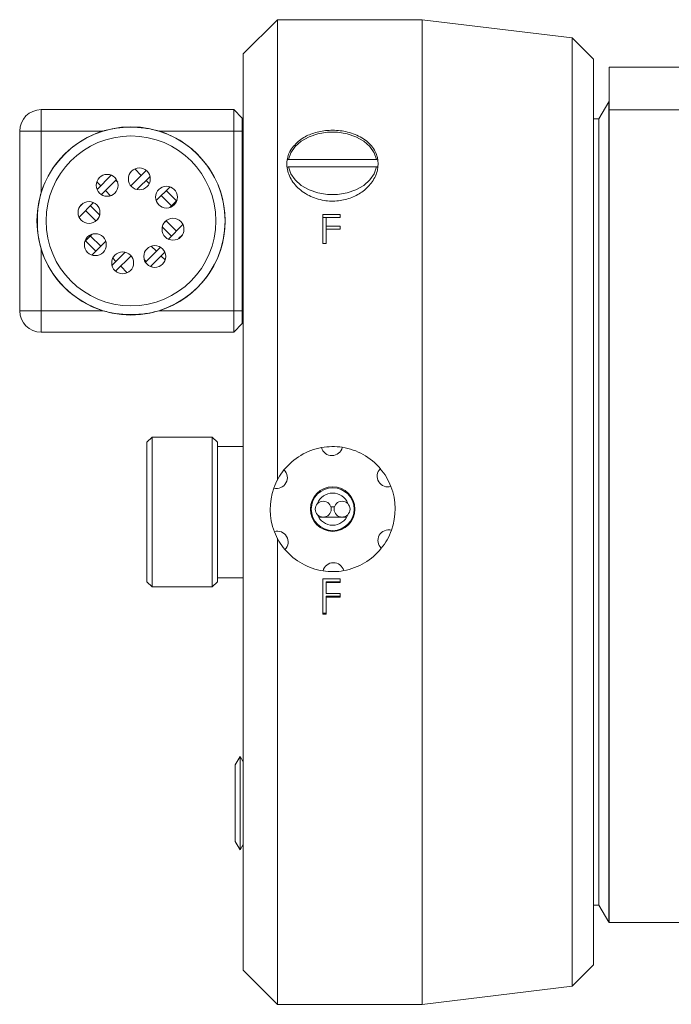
# Model space of a CAD drawing. Header units: inches. Extents: x 0.97 to 7.8, y 1.2 to 8.03.
# Tile 7 of 16: x 4.79 to 5.74, y 1.24 to 2.68. Entities that reach past the tile are written whole.
import ezdxf

# ---------------------------------------------------------------- set-up
doc = ezdxf.new("R2010")
doc.units = ezdxf.units.IN
doc.header["$MEASUREMENT"] = 0

msp = doc.modelspace()

# ---------------------------------------------------------------- linework, layer by layer
at = {"color": 7, "linetype": 'Continuous', "lineweight": 15}
for p, q in [((5.1684, 2.6791), (5.1184, 2.6291)), ((5.38, 2.6791), (5.1684, 2.6791)), ((5.1684, 2.6791), (5.1684, 2.0071)), ((5.5989, 2.6526), (5.38, 2.6791)), ((5.38, 2.6791), (5.38, 1.9604)), ((5.6302, 2.6214), (5.5989, 2.6526)), ((5.5989, 2.6526), (5.5989, 1.9604)), ((5.1184, 1.2916), (5.1184, 2.6291)), ((5.6302, 2.6214), (5.6302, 1.9604)), ((5.6527, 2.6099), (6.7537, 2.6099)), ((5.6527, 2.5474), (5.6527, 2.6099)), ((5.6525, 2.5593), (5.638, 2.5343)), ((5.6527, 2.5593), (5.6525, 2.5593)), ((5.6525, 2.5593), (5.6525, 1.3615)), ((4.8234, 2.5166), (4.8234, 2.5479)), ((4.8234, 2.5479), (5.1047, 2.5479)), ((5.1047, 2.5166), (5.1047, 2.5479)), ((5.1172, 2.5354), (5.1047, 2.5479)), ((5.6527, 1.3609), (5.6527, 2.5474)), ((6.7537, 2.5474), (5.6527, 2.5474)), ((5.1172, 2.5354), (5.1172, 2.5166)), ((5.638, 2.5343), (5.6302, 2.5343)), ((5.638, 2.5343), (5.638, 1.3865)), ((4.8234, 2.5166), (4.7922, 2.5166)), ((4.7922, 2.2541), (4.7922, 2.5166)), ((4.8234, 2.5166), (4.8234, 2.4264)), ((4.9137, 2.5166), (4.8234, 2.5166)), ((5.1047, 2.5166), (4.9957, 2.5166)), ((5.1047, 2.2541), (5.1047, 2.5166)), ((5.1172, 2.5166), (5.1047, 2.5166)), ((5.1172, 2.5166), (5.1172, 2.2541)), ((5.1848, 2.4748), (5.1825, 2.4739)), ((5.3131, 2.4748), (5.1848, 2.4748)), ((5.3153, 2.4739), (5.3131, 2.4748)), ((4.9771, 2.459), (4.9545, 2.4365)), ((4.9697, 2.4517), (4.9602, 2.4612)), ((4.9768, 2.4588), (4.9752, 2.4604)), ((5.1825, 2.4633), (5.1848, 2.4642)), ((5.1848, 2.4642), (5.1837, 2.4642)), ((5.1848, 2.4642), (5.3131, 2.4642)), ((5.3131, 2.4642), (5.3153, 2.4633)), ((5.3142, 2.4642), (5.3131, 2.4642)), ((4.926, 2.4522), (4.9051, 2.4313)), ((4.9336, 2.4456), (4.9116, 2.4237)), ((4.9255, 2.4517), (4.9245, 2.4527)), ((4.9353, 2.4419), (4.9326, 2.4446)), ((4.9825, 2.4503), (4.9633, 2.4311)), ((4.9814, 2.44), (4.9768, 2.4446)), ((5.1184, 2.4575), (5.1172, 2.4575)), ((4.9105, 2.4367), (4.9048, 2.4424)), ((4.925, 2.4222), (4.9176, 2.4296)), ((4.9547, 2.4367), (4.9536, 2.4377)), ((5.0117, 2.4353), (4.9915, 2.4151)), ((5.021, 2.4146), (5.006, 2.4296)), ((5.0139, 2.4075), (4.9989, 2.4225)), ((5.022, 2.4156), (5.0112, 2.4048)), ((4.9001, 2.4121), (4.8789, 2.3909)), ((4.8851, 2.4112), (4.8797, 2.4059)), ((4.8813, 2.4075), (4.8811, 2.4078)), ((4.909, 2.394), (4.8955, 2.4075)), ((4.9034, 2.3854), (4.8884, 2.4004)), ((4.9067, 2.3886), (4.9023, 2.3843)), ((5.007, 2.3865), (5.0027, 2.3822)), ((5.2349, 2.3948), (5.2603, 2.3948)), ((5.2349, 2.3948), (5.2349, 2.3522)), ((5.2349, 2.3902), (5.2396, 2.3902)), ((5.2396, 2.3905), (5.2396, 2.3776)), ((5.2603, 2.3905), (5.2396, 2.3905)), ((5.2603, 2.3948), (5.2603, 2.3905)), ((5.0139, 2.3633), (5.0004, 2.3768)), ((5.021, 2.3704), (5.006, 2.3854)), ((5.0305, 2.3799), (5.0093, 2.3587)), ((5.2396, 2.3776), (5.2603, 2.3776)), ((5.2396, 2.3732), (5.2396, 2.3776)), ((5.2603, 2.3732), (5.2396, 2.3732)), ((5.2396, 2.3732), (5.2396, 2.3522)), ((5.2396, 2.3732), (5.2603, 2.3732)), ((5.2603, 2.3776), (5.2603, 2.3732)), ((4.8982, 2.366), (4.8874, 2.3552)), ((4.9105, 2.3483), (4.8955, 2.3633)), ((5.0297, 2.3649), (5.0243, 2.3595)), ((5.0283, 2.363), (5.0281, 2.3633)), ((4.8234, 2.3444), (4.8234, 2.2541)), ((4.9034, 2.3412), (4.8884, 2.3562)), ((4.9179, 2.3557), (4.8977, 2.3355)), ((4.9977, 2.3471), (4.9758, 2.3251)), ((4.9918, 2.3412), (4.9844, 2.3486)), ((5.2396, 2.3522), (5.2349, 2.3522)), ((4.9461, 2.3397), (4.9269, 2.3205)), ((4.9326, 2.3262), (4.928, 2.3308)), ((4.9548, 2.3343), (4.9323, 2.3118)), ((4.9558, 2.333), (4.9547, 2.3341)), ((4.9768, 2.3262), (4.9741, 2.3289)), ((5.0042, 2.3395), (4.9834, 2.3186)), ((5.0046, 2.3284), (4.9989, 2.3341)), ((4.9492, 2.3096), (4.9397, 2.3191)), ((4.9849, 2.3181), (4.9839, 2.3191)), ((4.9342, 2.3104), (4.9326, 2.312)), ((5.1172, 2.3133), (5.1184, 2.3133)), ((4.7922, 2.2541), (4.8234, 2.2541)), ((4.8234, 2.2229), (4.8234, 2.2541)), ((4.8234, 2.2541), (4.9137, 2.2541)), ((4.9957, 2.2541), (5.1047, 2.2541)), ((5.1172, 2.2541), (5.1047, 2.2541)), ((5.1047, 2.2229), (5.1047, 2.2541)), ((5.1172, 2.2541), (5.1172, 2.2354)), ((5.1172, 2.2354), (5.1047, 2.2229)), ((5.1047, 2.2229), (4.8234, 2.2229)), ((4.9854, 2.0698), (4.9779, 2.0623)), ((4.9779, 1.9653), (4.9779, 2.0623)), ((5.0734, 2.0698), (4.9854, 2.0698)), ((4.9854, 2.0698), (4.9854, 1.9656)), ((5.0809, 2.0623), (5.0734, 2.0698)), ((5.0734, 1.851), (5.0734, 2.0698)), ((5.0809, 2.0623), (5.0809, 1.8585)), ((5.1184, 2.0562), (5.0809, 2.0562)), ((4.9779, 1.8585), (4.9779, 1.9653)), ((4.9854, 1.9656), (4.9854, 1.851)), ((5.2181, 1.9679), (5.2168, 1.9679)), ((5.2518, 1.9679), (5.2465, 1.9679)), ((5.2815, 1.9679), (5.2802, 1.9679)), ((5.38, 1.9604), (5.38, 1.2416)), ((5.5989, 1.9604), (5.5989, 1.2681)), ((5.6302, 1.9604), (5.6302, 1.2994)), ((5.2188, 1.9529), (5.2202, 1.9529)), ((5.2288, 1.9529), (5.2695, 1.9529)), ((5.2781, 1.9529), (5.2795, 1.9529)), ((5.1684, 1.922), (5.1684, 1.2416)), ((4.9779, 1.8585), (4.9854, 1.851)), ((5.0734, 1.851), (5.0809, 1.8585)), ((5.0809, 1.8645), (5.1184, 1.8645)), ((5.2349, 1.8626), (5.2603, 1.8626)), ((5.2349, 1.8626), (5.2349, 1.8113)), ((5.2603, 1.8584), (5.2396, 1.8584)), ((5.2396, 1.8584), (5.2396, 1.8573)), ((5.2396, 1.8573), (5.2396, 1.8415)), ((5.2603, 1.8573), (5.2396, 1.8573)), ((5.2603, 1.8626), (5.2603, 1.8573)), ((4.9854, 1.851), (5.0734, 1.851)), ((5.2396, 1.8415), (5.2603, 1.8415)), ((5.2603, 1.8415), (5.2603, 1.8362)), ((5.2603, 1.8375), (5.2396, 1.8375)), ((5.2396, 1.8375), (5.2396, 1.8362)), ((5.2603, 1.8362), (5.2396, 1.8362)), ((5.2396, 1.8362), (5.2396, 1.8113)), ((5.2396, 1.8129), (5.2349, 1.8129)), ((5.2396, 1.8113), (5.2349, 1.8113)), ((5.1139, 1.6036), (5.107, 1.5915)), ((5.1184, 1.5958), (5.1139, 1.6036)), ((5.1139, 1.6036), (5.1139, 1.4672)), ((5.107, 1.5915), (5.107, 1.4793)), ((5.107, 1.4793), (5.1139, 1.4672)), ((5.1139, 1.4672), (5.1184, 1.475)), ((5.6302, 1.3865), (5.638, 1.3865)), ((5.638, 1.3865), (5.6525, 1.3615)), ((5.6525, 1.3615), (5.6527, 1.3615)), ((5.6527, 1.3609), (5.7544, 1.3609)), ((5.5989, 1.2681), (5.6302, 1.2994)), ((5.1184, 1.2916), (5.1684, 1.2416)), ((5.38, 1.2416), (5.5989, 1.2681)), ((5.1684, 1.2416), (5.38, 1.2416))]:
    msp.add_line(p, q, dxfattribs=at)
at = {"color": 7, "linetype": 'Continuous', "lineweight": 15, "flags": 128}
for points in [[(5.3131, 2.4748), (5.3098, 2.4847), (5.3035, 2.4939), (5.2945, 2.5019), (5.2832, 2.5082), (5.2702, 2.5126), (5.2562, 2.5149), (5.2417, 2.5149), (5.2277, 2.5126), (5.2147, 2.5082), (5.2034, 2.5019), (5.1943, 2.4939), (5.188, 2.4847), (5.1848, 2.4748)], [(5.1848, 2.4642), (5.188, 2.4543), (5.1943, 2.4451), (5.2034, 2.4371), (5.2147, 2.4308), (5.2277, 2.4264), (5.2417, 2.4241), (5.2562, 2.4241), (5.2702, 2.4264), (5.2832, 2.4308), (5.2945, 2.4371), (5.3035, 2.4451), (5.3098, 2.4543), (5.3131, 2.4642)]]:
    msp.add_lwpolyline(points, dxfattribs=at)
at = {"color": 7, "linetype": 'Continuous', "lineweight": 15}
for centre, radius in [((4.9547, 2.3854), 0.1374), ((4.9547, 2.3854), 0.124), ((4.9669, 2.4467), 0.016), ((4.9199, 2.4373), 0.016), ((5.0066, 2.4201), 0.016), ((4.8934, 2.3976), 0.016), ((5.016, 2.3732), 0.016), ((4.9027, 2.3507), 0.016), ((4.9894, 2.3334), 0.016), ((4.9425, 2.3241), 0.016), ((5.2492, 1.9646), 0.0325), ((5.2492, 1.9646), 0.0313), ((5.2354, 1.9646), 0.0116), ((5.2629, 1.9646), 0.0116)]:
    msp.add_circle(centre, radius, dxfattribs=at)
for centre, radius, start, end in [((4.8234, 2.5166), 0.0312, 90, 180), ((4.9547, 2.3854), 0.1375, 107.3414, 162.6586), ((4.9547, 2.3854), 0.1375, 287.3414, 72.6586), ((4.9547, 2.3854), 0.1375, 197.3414, 252.6586), ((4.8234, 2.2541), 0.0312, 180, 270), ((5.2492, 1.9646), 0.0913, 81.1509, 100.2821), ((5.2492, 1.9646), 0.0913, 100.2821, 141.1509), ((5.248, 2.0583), 0.0156, 194.6739, 346.7591), ((5.2492, 1.9646), 0.0913, 40.2821, 81.1509), ((5.1674, 2.0104), 0.0156, 254.6739, 46.7591), ((5.2492, 1.9646), 0.0913, 141.1509, 160.2821), ((5.3298, 2.0125), 0.0156, 134.6739, 286.7591), ((5.2492, 1.9646), 0.0912, 21.1509, 40.2821), ((5.2492, 1.9646), 0.0913, 160.2821, 201.1509), ((5.2492, 1.9646), 0.0235, 90, 159.7156), ((5.2492, 1.9646), 0.0235, 20.2844, 90), ((5.2492, 1.9646), 0.0912, 340.2821, 21.1509), ((5.2492, 1.9646), 0.0235, 200.2844, 339.7156), ((5.1686, 1.9167), 0.0156, 314.6739, 106.7591), ((5.2492, 1.9646), 0.0913, 201.1509, 220.2821), ((5.3309, 1.9187), 0.0156, 74.6739, 226.7591), ((5.2492, 1.9646), 0.0912, 321.1509, 340.2821), ((5.2492, 1.9646), 0.0913, 220.2821, 261.1509), ((5.2492, 1.9646), 0.0912, 280.2821, 321.1509), ((5.2503, 1.8708), 0.0156, 14.6739, 166.7591), ((5.2492, 1.9646), 0.0913, 261.1509, 280.2821)]:
    msp.add_arc(centre, radius, start, end, dxfattribs=at)
for points, knots in [([(4.9957, 2.5166), (4.9888, 2.5183), (4.9748, 2.5216), (4.9538, 2.5224), (4.9332, 2.5214), (4.9202, 2.5182), (4.9137, 2.5166)], [0, 0, 0, 0, 0.256019, 0.518821, 0.75725, 1, 1, 1, 1]), ([(5.2007, 2.503), (5.1959, 2.4985), (5.1863, 2.4895), (5.1811, 2.4719), (5.1837, 2.4532), (5.195, 2.4354), (5.2134, 2.4216), (5.2355, 2.4143), (5.2576, 2.4138), (5.2776, 2.4189), (5.2949, 2.4287), (5.3083, 2.4426), (5.316, 2.4598), (5.3159, 2.4783), (5.3072, 2.4954), (5.2907, 2.5087), (5.2694, 2.5164), (5.247, 2.5185), (5.2262, 2.5156), (5.2108, 2.5099), (5.2034, 2.5049), (5.2007, 2.503)], [0, 0, 0, 0, 0.056673, 0.113718, 0.17367, 0.234112, 0.292523, 0.346265, 0.394797, 0.440904, 0.488345, 0.539706, 0.595662, 0.654995, 0.715535, 0.774871, 0.830268, 0.88024, 0.92668, 0.973357, 1, 1, 1, 1]), ([(4.8234, 2.4264), (4.8218, 2.4195), (4.8185, 2.4055), (4.8177, 2.3845), (4.8187, 2.3639), (4.8219, 2.3509), (4.8234, 2.3444)], [0, 0, 0, 0, 0.256019, 0.51882, 0.75725, 1, 1, 1, 1]), ([(4.9137, 2.2541), (4.9206, 2.2525), (4.9346, 2.2492), (4.9556, 2.2484), (4.9762, 2.2494), (4.9891, 2.2526), (4.9957, 2.2541)], [0, 0, 0, 0, 0.256019, 0.518821, 0.75725, 1, 1, 1, 1])]:
    msp.add_open_spline(points, degree=3, knots=knots, dxfattribs=at)

doc.saveas('drawing.dxf')
